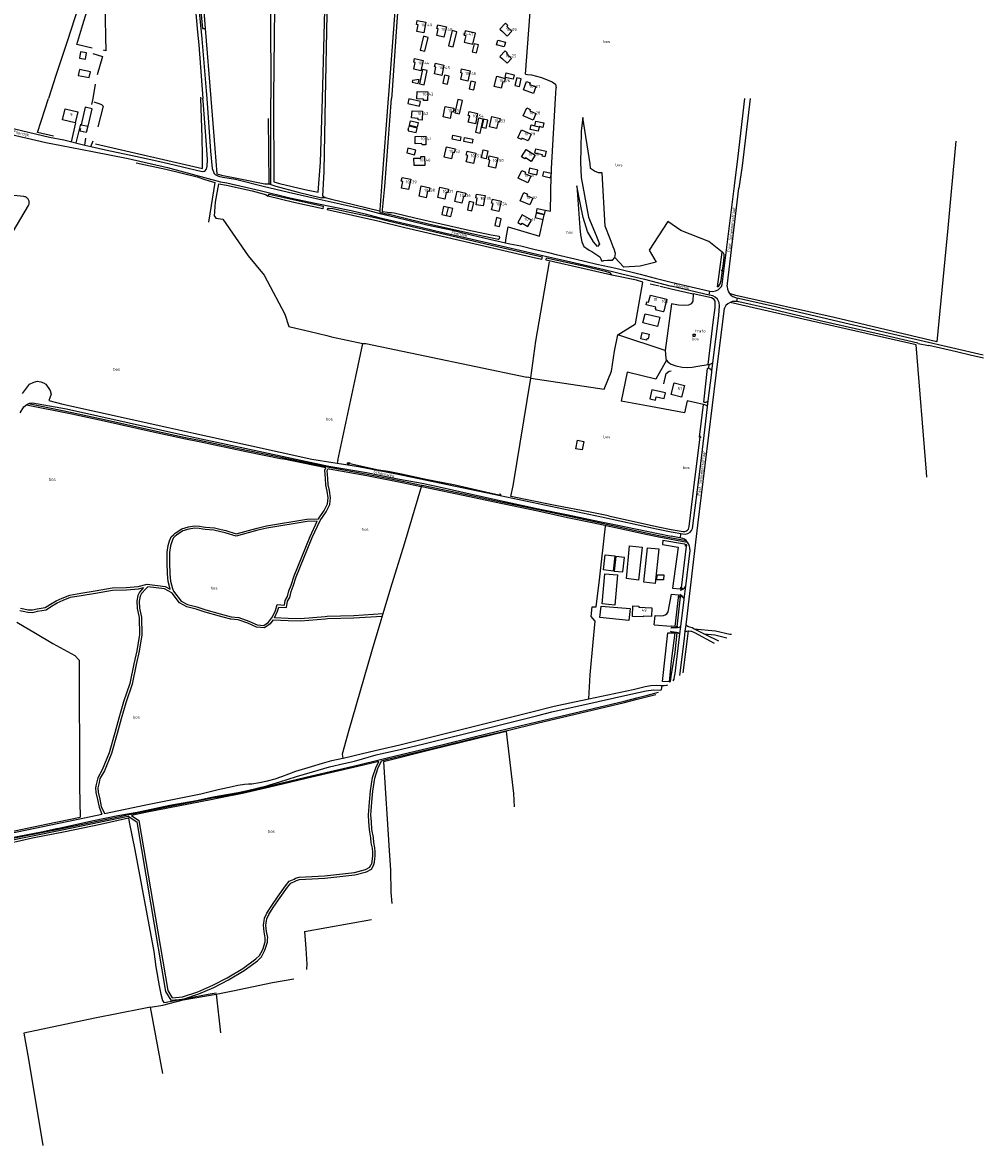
# Model space of a CAD drawing. Header units: metres. Extents: x 233874 to 239264, y 443832 to 448222.
# Tile 178 of 195: x 238451 to 239264, y 446114 to 447064. Entities that reach past the tile are written whole.
import ezdxf

# ---------------------------------------------------------------- set-up
doc = ezdxf.new("R2010")
doc.units = ezdxf.units.M
doc.header["$MEASUREMENT"] = 0
for name, color, linetype in [('CULTUURAANDUIDING', 253, 'Continuous'), ('DAKRAND', 4, 'Continuous'), ('DAKRAND-BYG', 4, 'Continuous'), ('FUNKTIEAAND', 253, 'Continuous'), ('HEG', 253, 'Continuous'), ('HEK', 253, 'Continuous'), ('HOOFDGEBOUW', 4, 'Continuous'), ('HOUTWAL', 253, 'Continuous'), ('HUISNUMMER', 253, 'Continuous'), ('INSTEEKSLOOT', 153, 'Continuous'), ('KANTVERH', 253, 'Continuous'), ('KANTWATER', 153, 'Continuous'), ('MIDSLTGREPPEL', 253, 'Continuous'), ('OVLIJNOBJ', 253, 'Continuous'), ('RASTER', 253, 'Continuous'), ('STRAATNAAM', 253, 'Continuous'), ('TALUD', 253, 'Continuous'), ('TUSSENMUUR', 253, 'Continuous')]:
    doc.layers.add(name, color=color, linetype=linetype)
doc.styles.get("Standard").update_dxf_attribs({"font": 'iso.shx'})

# ---------------------------------------------------------------- blocks, each defined once
blk = doc.blocks.new('TA', base_point=(75009.5, 300012))
for p, q in [((75009.5, 300012.5), (75010, 300012.5)), ((75009.5, 300012.25), (75010.5, 300012.25)), ((75009.5, 300012), (75010, 300012)), ((75009.5, 300011.75), (75010.5, 300011.75)), ((75009.5, 300011.5), (75010, 300011.5))]:
    blk.add_line(p, q)

msp = doc.modelspace()

# ---------------------------------------------------------------- linework, layer by layer
at = {"layer": 'DAKRAND'}
for points in [[(238832.12, 447045.82), (238834.35, 447055.18), (238825.74, 447057.23), (238824.86, 447053.52), (238826.25, 447053.18), (238824.9, 447047.54), (238832.12, 447045.82)], [(238994.57, 446823.55), (238993.79, 446820.03), (238992.98, 446819.4), (238987.51, 446820.6), (238986.7, 446822.03), (238986.93, 446823.22)]]:
    msp.add_lwpolyline(points, dxfattribs=at)
at = {"layer": 'DAKRAND-BYG'}
for p, q in [((238884.47, 446976.84), (238885.3, 446980.68)), ((238777.51, 446973.54), (238778.08, 446975.63)), ((238811.17, 446907.53), (238807.35, 446908.39)), ((238886.65, 446906.83), (238893.38, 446905.3)), ((238893.38, 446905.3), (238892.59, 446901.81)), ((238884.74, 446899.04), (238891.56, 446897.47)), ((238891.56, 446897.47), (238892.43, 446901.29))]:
    msp.add_line(p, q, dxfattribs=at)
for points in [[(238814.7, 447057.35), (238811.55, 447044.43), (238815.38, 447043.49), (238818.53, 447056.41), (238814.7, 447057.35)], [(238790.52, 447052.57), (238787.68, 447040.91), (238791.54, 447039.97), (238794.38, 447051.63), (238790.52, 447052.57)], [(238858.76, 447043.64), (238852.1, 447045.41), (238853.14, 447049.29), (238859.8, 447047.51), (238858.76, 447043.64)], [(238505.44, 447038.57), (238500.42, 447039.51), (238499.4, 447034.03), (238504.42, 447033.09), (238505.44, 447038.57)], [(238833.11, 447046.08), (238831.55, 447039.29), (238835.23, 447038.44), (238836.79, 447045.23), (238833.11, 447046.08)], [(238498.37, 447019.42), (238507.73, 447017.56), (238508.72, 447022.55), (238499.36, 447024.41), (238498.37, 447019.42)], [(238789.59, 447024.35), (238787.11, 447012.39), (238790.99, 447011.58), (238793.47, 447023.54), (238789.59, 447024.35)], [(238808.23, 447019.52), (238806.78, 447012.78), (238810.69, 447011.93), (238812.15, 447018.68), (238808.23, 447019.52)], [(238866.28, 447016.17), (238859.49, 447017.78), (238860.37, 447021.49), (238867.16, 447019.88), (238866.28, 447016.17)], [(238786.76, 447016.08), (238781.01, 447015.25), (238780.7, 447013.59), (238785.89, 447012.5), (238786.76, 447016.08)], [(238830.41, 447014.59), (238828.98, 447007.95), (238832.93, 447007.1), (238834.35, 447013.75), (238830.41, 447014.59)], [(238871.67, 447009.96), (238873.12, 447016.65), (238869.2, 447017.5), (238867.74, 447010.81), (238871.67, 447009.96)], [(238787.83, 446997.4), (238778.12, 446999.66), (238777.21, 446995.77), (238786.92, 446993.5), (238787.83, 446997.4)], [(238819.37, 446999.14), (238816.97, 446987.79), (238820.91, 446986.95), (238823.31, 446998.31), (238819.37, 446999.14)], [(238504.37, 446992.45), (238500.98, 446977.65), (238506.7, 446976.34), (238510.08, 446991.14), (238504.37, 446992.45)], [(238779.31, 446981.05), (238786.01, 446979.54), (238785.13, 446975.64), (238778.43, 446977.15), (238779.31, 446981.05)], [(238837.04, 446983.25), (238834.32, 446971.31), (238838.23, 446970.42), (238840.95, 446982.35), (238837.04, 446983.25)], [(238841.17, 446982.29), (238839.62, 446975.49), (238843.4, 446974.64), (238844.94, 446981.44), (238841.17, 446982.29)], [(238885.3, 446980.68), (238892.05, 446979.23), (238891.24, 446975.45), (238888.19, 446976.1), (238888.15, 446975.89)], [(238777.51, 446973.54), (238777.3, 446972.65), (238784.16, 446971.03), (238785.05, 446974.8)], [(238785.05, 446974.8), (238778.26, 446976.4), (238778.08, 446975.63)], [(238888.15, 446975.89), (238887.37, 446972.29), (238880.57, 446973.75), (238881.38, 446977.51), (238884.47, 446976.84)], [(238821.36, 446963.95), (238814.59, 446965.42), (238815.33, 446968.82), (238822.1, 446967.35), (238821.36, 446963.95)], [(238831.42, 446962), (238824.46, 446963.52), (238825.21, 446966.98), (238832.17, 446965.47), (238831.42, 446962)], [(238783.85, 446956.2), (238777.21, 446957.76), (238776.27, 446953.77), (238782.91, 446952.21), (238783.85, 446956.2)], [(238839.53, 446949.64), (238840.92, 446956.47), (238844.84, 446955.67), (238843.46, 446948.84), (238839.53, 446949.64)], [(238885.38, 446957.34), (238894.1, 446955.41), (238893.04, 446950.64), (238890.78, 446951.14), (238891.02, 446952.22), (238884.56, 446953.66), (238885.38, 446957.34)], [(238879.24, 446936.91), (238886.36, 446935.39), (238887.19, 446939.29), (238880.07, 446940.81), (238879.24, 446936.91)], [(238891.06, 446934.35), (238897.91, 446932.79), (238898.71, 446936.29), (238891.86, 446937.85), (238891.06, 446934.35)], [(238807.35, 446908.39), (238805.82, 446901.66), (238809.68, 446900.79)], [(238809.68, 446900.79), (238813.54, 446899.91), (238815.07, 446906.65), (238811.17, 446907.53)], [(238829.01, 446912.58), (238827.53, 446905.77), (238831.35, 446904.94), (238832.83, 446911.75), (238829.01, 446912.58)], [(238892.59, 446901.81), (238885.86, 446903.34), (238886.65, 446906.83)], [(238852.22, 446899.11), (238850.6, 446892.44), (238854.55, 446891.48), (238856.17, 446898.15), (238852.22, 446899.11)], [(238892.43, 446901.29), (238885.62, 446902.86), (238884.74, 446899.04)], [(238977.8, 446817.72), (238990.16, 446814.79), (238988.3, 446806.97), (238975.95, 446809.89), (238977.8, 446817.72)], [(238979.03, 446795.32), (238974.12, 446796.55), (238975.47, 446801.92), (238981.33, 446800.44)], [(238981.33, 446800.44), (238980.31, 446796.36), (238979.35, 446796.6), (238979.03, 446795.32)], [(238995, 446750.74), (238983.61, 446753.31), (238981.91, 446745.75), (238986.61, 446744.69), (238987.23, 446747.46), (238993.92, 446745.95), (238995, 446750.74)], [(238925.99, 446709.59), (238924.56, 446702.42), (238919.23, 446703.48), (238920.67, 446710.66), (238925.99, 446709.59)], [(238975.21, 446620.03), (238972.14, 446592.28), (238962.03, 446593.57), (238964.67, 446621.16), (238975.21, 446620.03)], [(238989.32, 446618.62), (238986.3, 446589.35), (238976.81, 446590.39), (238979.87, 446619.51), (238989.32, 446618.62)], [(238952.14, 446612.74), (238950.72, 446599.97), (238942.77, 446600.85), (238944.18, 446613.62), (238952.14, 446612.74)], [(238953.16, 446612.27), (238951.74, 446599.97), (238958.93, 446599.15), (238960.35, 446611.44), (238953.16, 446612.27)], [(238954.62, 446596.61), (238952.26, 446571.11), (238941.47, 446572.2), (238943.65, 446597.6), (238954.62, 446596.61)], [(238988.07, 446596.87), (238993.53, 446596.62), (238993.34, 446592.37), (238987.88, 446592.61), (238988.07, 446596.87)], [(238965.27, 446568.36), (238964.02, 446558.19), (238939.6, 446560.49), (238940.67, 446570.3), (238965.27, 446568.36)]]:
    msp.add_lwpolyline(points, dxfattribs=at)
at = {"layer": 'HEG'}
for p, q in [((238510.88, 447000), (238512.9, 447011.88)), ((238510.01, 446994.84), (238510.88, 447000)), ((238982.22, 446843.02), (238989.6, 446841.22)), ((238990.66, 446840.96), (238999.89, 446838.71)), ((238985.52, 446554.38), (239000, 446553.31))]:
    msp.add_line(p, q, dxfattribs=at)
for points in [[(238506.42, 446976.41), (238505.12, 446971.02), (238499.89, 446972.16), (238500.52, 446974.38)], [(238993.74, 446758.36), (238995.58, 446767.03), (238998.29, 446769.09), (239000, 446769.44)], [(239006.02, 446579.69), (239002.85, 446553.11), (239000, 446553.31)]]:
    msp.add_lwpolyline(points, dxfattribs=at)
at = {"layer": 'HEK'}
msp.add_line((238999.89, 446838.71), (239018.37, 446834.43), dxfattribs=at)
at = {"layer": 'HOOFDGEBOUW'}
for p, q in [((239018.35, 446798.58), (239018.6, 446800.52)), ((239018.6, 446800.52), (239020.1, 446800.33)), ((239020.1, 446800.33), (239019.85, 446798.39)), ((239019.85, 446798.39), (239018.35, 446798.58))]:
    msp.add_line(p, q, dxfattribs=at)
for points in [[(238792.48, 447064.43), (238790.82, 447055.58), (238784.73, 447056.72), (238785.78, 447062.3), (238784.54, 447062.53), (238785.15, 447065.8), (238792.48, 447064.43)], [(238809.73, 447060.53), (238807.6, 447051.79), (238801.58, 447053.26), (238802.92, 447058.78), (238801.71, 447059.08), (238802.49, 447062.29), (238809.73, 447060.53)], [(238865.03, 447056.87), (238860.85, 447060.77), (238861.67, 447061.66), (238859.7, 447063.5), (238855.05, 447058.51), (238857.1, 447056.6), (238861.21, 447052.77), (238865.03, 447056.87)], [(238864.84, 447033.71), (238860.79, 447037.5), (238861.47, 447038.23), (238859.46, 447040.11), (238854.98, 447035.33), (238857.08, 447033.36), (238861.04, 447029.65), (238864.84, 447033.71)], [(238790.19, 447032.14), (238788.24, 447023.35), (238782.19, 447024.69), (238783.42, 447030.24), (238782.19, 447030.51), (238782.91, 447033.75), (238790.19, 447032.14)], [(238807.73, 447028.22), (238805.78, 447019.43), (238799.73, 447020.77), (238800.96, 447026.32), (238799.73, 447026.59), (238800.45, 447029.83), (238807.73, 447028.22)], [(238829.88, 447023.38), (238828.01, 447014.57), (238821.95, 447015.85), (238823.13, 447021.41), (238821.9, 447021.67), (238822.59, 447024.92), (238829.88, 447023.38)], [(238859.59, 447016.93), (238858.79, 447013.7), (238857.59, 447014), (238856.22, 447008.5), (238850.22, 447009.98), (238852.38, 447018.72), (238859.59, 447016.93)], [(238885.48, 447009.91), (238883.36, 447004.08), (238874.91, 447007.16), (238877.46, 447014.16), (238880.57, 447013.03), (238880.15, 447011.85), (238885.48, 447009.91)], [(238793.79, 446998.05), (238790.46, 446998.15), (238790.5, 446999.39), (238784.83, 446999.55), (238785.01, 447005.74), (238794.01, 447005.48), (238793.79, 446998.05)], [(238497.98, 446988.67), (238495.78, 446979.3), (238485.01, 446981.84), (238487.21, 446991.2), (238497.98, 446988.67)], [(238789.27, 446981.67), (238785.95, 446981.85), (238786.02, 446983.09), (238780.35, 446983.39), (238780.69, 446989.57), (238789.67, 446989.09), (238789.27, 446981.67)], [(238816.08, 446991.56), (238815.37, 446988.31), (238814.15, 446988.57), (238812.94, 446983.03), (238806.9, 446984.35), (238808.82, 446993.14), (238816.08, 446991.56)], [(238877.69, 446991.92), (238880.75, 446990.62), (238880.27, 446989.47), (238885.48, 446987.25), (238883.06, 446981.56), (238874.78, 446985.09), (238877.69, 446991.92)], [(238836.21, 446987.28), (238834.34, 446978.47), (238828.28, 446979.76), (238829.46, 446985.32), (238828.23, 446985.58), (238828.92, 446988.82), (238836.21, 446987.28)], [(238855.37, 446983.09), (238854.65, 446979.84), (238853.44, 446980.11), (238852.21, 446974.58), (238846.17, 446975.92), (238848.12, 446984.7), (238855.37, 446983.09)], [(238881.39, 446969.74), (238878.91, 446964.1), (238873.7, 446966.39), (238873.19, 446965.23), (238870.15, 446966.57), (238873.15, 446973.37), (238881.39, 446969.74)], [(238792.46, 446960.62), (238789.14, 446960.53), (238789.1, 446961.77), (238783.43, 446961.62), (238783.27, 446967.81), (238792.26, 446968.05), (238792.46, 446960.62)], [(238817.13, 446957.27), (238816.41, 446954.02), (238815.2, 446954.29), (238813.97, 446948.75), (238807.93, 446950.09), (238809.88, 446958.88), (238817.13, 446957.27)], [(238834.54, 446953.66), (238832.67, 446944.86), (238826.61, 446946.14), (238827.79, 446951.7), (238826.56, 446951.96), (238827.25, 446955.21), (238834.54, 446953.66)], [(238853.25, 446949.73), (238851.38, 446940.92), (238845.32, 446942.21), (238846.5, 446947.77), (238845.27, 446948.03), (238845.96, 446951.28), (238853.25, 446949.73)], [(238884.86, 446951.8), (238881.49, 446946.64), (238876.73, 446949.74), (238876.03, 446948.68), (238873.25, 446950.49), (238877.31, 446956.72), (238884.86, 446951.8)], [(238791.43, 446943.28), (238782.42, 446943.17), (238782.34, 446949.38), (238788.02, 446949.45), (238788.01, 446950.7), (238791.33, 446950.74), (238791.43, 446943.28)], [(238779.61, 446931.58), (238777.76, 446922.76), (238771.68, 446924.03), (238772.84, 446929.59), (238771.62, 446929.85), (238772.3, 446933.11), (238779.61, 446931.58)], [(238873.58, 446939.05), (238876.59, 446937.63), (238876.06, 446936.51), (238881.19, 446934.08), (238878.54, 446928.49), (238870.41, 446932.33), (238873.58, 446939.05)], [(238795.81, 446924.41), (238795.13, 446921.13), (238793.9, 446921.38), (238792.75, 446915.84), (238786.68, 446917.1), (238788.51, 446925.92), (238795.81, 446924.41)], [(238811.58, 446923.24), (238810.86, 446919.99), (238809.65, 446920.26), (238808.42, 446914.72), (238802.38, 446916.06), (238804.32, 446924.85), (238811.58, 446923.24)], [(238826.19, 446919.81), (238825.44, 446916.57), (238824.23, 446916.85), (238822.95, 446911.32), (238816.92, 446912.72), (238818.95, 446921.48), (238826.19, 446919.81)], [(238842.51, 446917.77), (238840.95, 446908.9), (238834.85, 446909.97), (238835.83, 446915.56), (238834.6, 446915.78), (238835.17, 446919.05), (238842.51, 446917.77)], [(238856.04, 446912.93), (238854.03, 446904.16), (238847.99, 446905.54), (238849.26, 446911.08), (238848.04, 446911.36), (238848.77, 446914.59), (238856.04, 446912.93)], [(238875.23, 446920.2), (238878.27, 446918.84), (238877.76, 446917.71), (238882.95, 446915.4), (238880.43, 446909.75), (238872.21, 446913.41), (238875.23, 446920.2)], [(238881.69, 446896.98), (238873.84, 446901.39), (238870.19, 446894.91), (238873.09, 446893.28), (238873.71, 446894.4), (238878.67, 446891.61), (238881.69, 446896.98)], [(238986.93, 446823.22), (238978.78, 446825.2), (238979.4, 446827.76), (238980.82, 446827.42), (238982.29, 446833.46), (238996.17, 446830.07), (238994.57, 446823.55)], [(239011.04, 446757.01), (239008.57, 446747.06), (238999.86, 446749.22), (239002.34, 446759.17), (239011.04, 446757.01)], [(238983.51, 446568.82), (238983.13, 446561.54), (238976.37, 446561.89), (238976.33, 446561.1), (238967.06, 446561.58), (238967.52, 446570.53), (238972.56, 446570.27), (238972.51, 446569.38), (238983.51, 446568.82)]]:
    msp.add_lwpolyline(points, dxfattribs=at)
at = {"layer": 'HOUTWAL'}
for p, q in [((238704.91, 447000), (238708.32, 447124.2)), ((238902.05, 447000), (238902.56, 447008.84)), ((238601.92, 447001.13), (238601.96, 447000)), ((238661.21, 446927.61), (238661.26, 447000)), ((238703.42, 446946.08), (238704.91, 447000)), ((238897.71, 446904.53), (238898.5, 446935.36)), ((238708.72, 446799.33), (238712.6, 446798.27))]:
    msp.add_line(p, q, dxfattribs=at)
for points in [[(238660.36, 447108.49), (238660.63, 447097.8), (238661.27, 447018.65), (238661.26, 447000)], [(238876.71, 447020.6), (238882.17, 447095.82), (238942.3, 447085.61), (238943.08, 447092.32)], [(238510.72, 447037.93), (238518.84, 447035.37), (238514.46, 447019.93)], [(238512.89, 446961.39), (238603.58, 446940.62), (238603.45, 446951.53), (238603.3, 446966.91), (238601.96, 447000)], [(238898.52, 446936.33), (238898.63, 446940.66), (238902.05, 447000)], [(238511.45, 446997.09), (238515.85, 446995.59), (238517.96, 446994.85), (238519.48, 446993.42), (238515.04, 446975.94)], [(238605.34, 446931.45), (238613.83, 446928.85), (238608.61, 446895.17)], [(238613.52, 446900.41), (238614.81, 446898.51), (238620.69, 446897.66), (238642.11, 446866.74), (238655.65, 446850.36), (238673.06, 446817.21), (238676.52, 446806.91)], [(238954.72, 446799.99), (238969.62, 446809.14), (238975.85, 446844.41), (238970.69, 446846.04), (238949.79, 446850.44)], [(238881.07, 446763.1), (238943.31, 446753.92), (238949.5, 446769.24), (238951.98, 446785.95), (238954.72, 446799.99)], [(238866.29, 446672.17), (238881.07, 446763.1), (238881.14, 446763.57), (238877.7, 446763.9)], [(238499.2, 446524.63), (238499.31, 446417.29), (238499.88, 446391.54)], [(238572.83, 446234.95), (238608.29, 446241.77), (238614.98, 446242.9)]]:
    msp.add_lwpolyline(points, dxfattribs=at)
at = {"layer": 'INSTEEKSLOOT'}
for p, q in [((238759.87, 446903.47), (238755.75, 446903.96)), ((238759.03, 446902.09), (238754.95, 446903.04)), ((238689.76, 446294.97), (238746.37, 446305.09))]:
    msp.add_line(p, q, dxfattribs=at)
for points in [[(238712.22, 447140.61), (238744.96, 447132.42), (238769.79, 447125.64), (238769.17, 447115.2), (238764.82, 447055.23), (238760.78, 447003.1), (238760.55, 447000)], [(238772.89, 447124.91), (238768.25, 447068.85), (238763.7, 447003.08), (238763.46, 447000)], [(238603.9, 447081.12), (238601.39, 447080.96), (238601.56, 447079.02), (238603.56, 447059.05), (238605.67, 447059.19)], [(238603.9, 447081.12), (238603.93, 447080.72), (238605.67, 447059.19)], [(238760.55, 447000), (238755.22, 446929.47), (238753.46, 446905.54), (238753.52, 446903.43), (238754.95, 446903.04)], [(238755.75, 446903.96), (238755.86, 446905.76), (238757.62, 446925.53), (238763.46, 447000)], [(238705.46, 446908.76), (238705.18, 446906.51), (238680.7, 446911.98), (238658.77, 446917.28), (238659.82, 446918.81), (238682.78, 446913.75), (238705.46, 446908.76)], [(238890.78, 446865.96), (238890.28, 446863.72), (238877.84, 446866.47), (238822.08, 446879.29), (238774.66, 446890.43), (238751.77, 446895.99), (238709.01, 446905.61), (238710.02, 446907.2), (238713.59, 446906.66), (238727.7, 446903.73), (238750.57, 446898.99), (238760.53, 446896.3), (238790.39, 446889.28), (238846.7, 446876.13), (238890.78, 446865.96)], [(238853.58, 446880.46), (238850.88, 446881.13), (238833.72, 446884.77), (238794.6, 446893.65), (238778.27, 446897.56), (238762.54, 446901.42), (238759.03, 446902.09)], [(238759.87, 446903.47), (238763.2, 446903.49), (238765.61, 446903.17), (238782.99, 446898.92), (238827.48, 446888.64), (238847.5, 446884.52), (238854.31, 446883.26)], [(238854.31, 446883.26), (238854.47, 446882.94), (238854.57, 446882.6), (238854.6, 446882.24), (238854.58, 446881.88), (238854.49, 446881.53), (238854.34, 446881.21), (238854.13, 446880.91), (238853.88, 446880.66), (238853.58, 446880.46)], [(238949.79, 446850.44), (238928.95, 446855.28), (238894.02, 446863.13), (238894.56, 446864.97), (238912.54, 446861.07), (238926.73, 446858.08), (238944, 446853.72), (238947.75, 446852.52), (238949.79, 446850.44)], [(239025.11, 446712.96), (239025.05, 446713.35), (239024.8, 446713.61), (239024.46, 446713.73), (239024.14, 446713.69), (239023.9, 446713.45), (239023.74, 446713.12)], [(238728.26, 446691.21), (238727.55, 446691.3), (238726.67, 446691.47), (238725.82, 446691.31), (238725.83, 446690.76), (238727.35, 446690.45)], [(238854.59, 446664.28), (238854.91, 446664.22), (238855.43, 446664.14), (238855.92, 446664.15), (238855.79, 446664.59), (238854.65, 446664.92)], [(239013.09, 446621.29), (239013.07, 446621.75), (239012.86, 446622.16), (239012.42, 446622.31), (239012.03, 446622.06), (239011.81, 446621.51), (239011.76, 446621.07)], [(239007.72, 446586.2), (239007.62, 446584.99), (239008.68, 446585.07), (239009.13, 446585.33), (239009.47, 446585.96)], [(239008.13, 446577.57), (239008.23, 446578.54), (239007.01, 446578.78), (239006.89, 446577.6)], [(239004.22, 446553.39), (239004.09, 446552.43), (239005.23, 446552.32), (239005.36, 446553.25)], [(239000, 446510.8), (239003.17, 446531.38), (239004.81, 446547.58), (239002.98, 446547.72), (239001.42, 446534.65), (239000, 446523.76)], [(239000, 446523.76), (238998.04, 446506.26), (238999.44, 446506.4), (239000, 446510.8)]]:
    msp.add_lwpolyline(points, dxfattribs=at)
at = {"layer": 'KANTVERH'}
for p, q in [((238492.63, 446963.25), (238496.37, 446979.17)), ((238496.71, 446962.24), (238500.46, 446978.21)), ((239000, 446844.54), (239032.66, 446836.77)), ((239032.02, 446833.56), (239032.66, 446836.77)), ((239055.31, 446828.04), (239056.02, 446831.1)), ((239031.34, 446771.59), (239030.62, 446771.45)), ((238559.34, 446718.4), (238588.96, 446711.78)), ((238987.37, 446635.67), (239000, 446633.14)), ((238989.3, 446628.95), (239013.52, 446624.49)), ((238989.58, 446630.12), (239012.49, 446625.74)), ((239007.79, 446631.71), (239007.39, 446627.89)), ((238999.55, 446551.97), (239000, 446551.96)), ((238999.1, 446548.92), (239000, 446548.76)), ((238991.78, 446499.37), (238992.2, 446503.17))]:
    msp.add_line(p, q, dxfattribs=at)
for points in [[(238592.18, 447146.95), (238592.45, 447136.78), (238595.82, 447094.41), (238599.27, 447055.89)], [(238600.17, 447078.9), (238603.01, 447050.49), (238606.56, 447006.25), (238607.02, 447000)], [(238599.27, 447055.89), (238600.32, 447045.22), (238603.88, 447000)], [(238310.92, 447000), (238372.92, 446985.52), (238423.62, 446973.61), (238470.87, 446962.73)], [(238333.86, 447000), (238358.78, 446994.02), (238367.49, 446992.3), (238373.45, 446990.95), (238420.59, 446979.74), (238474.17, 446967.25)], [(238508.98, 446959.21), (238521.34, 446956.49), (238546.95, 446951.09), (238570.06, 446946.1), (238603.16, 446938.2), (238605.52, 446938.28), (238606.75, 446940.02), (238607.49, 446942.67), (238607.57, 446947.92), (238606.85, 446960.79), (238604.04, 446997.97), (238603.88, 447000)], [(238607.02, 447000), (238610.31, 446955.32), (238611.56, 446940.77), (238613.22, 446936.39), (238614.08, 446935.54), (238617.11, 446934.15), (238620.74, 446933.41), (238631.42, 446931.59), (238654.92, 446925.74), (238676.23, 446920.57), (238702.05, 446914.71), (238719.96, 446910.72), (238739.92, 446906.13), (238753.44, 446902.58), (238765.71, 446899.74), (238793.26, 446892.93), (238816.35, 446888.07), (238820.24, 446887.06), (238831.7, 446884.26), (238846.13, 446880.94), (238859.67, 446877.78)], [(239053.49, 446925.87), (239056.46, 446950.94), (239062.24, 447000)], [(239066.62, 447000), (239059.85, 446942.86), (239057.15, 446923.98)], [(238470.87, 446962.73), (238484.29, 446960.13), (238510.42, 446954.99), (238540.66, 446948.99), (238573.94, 446941.37), (238618.84, 446929.3), (238623.98, 446928.52), (238652.32, 446922.02), (238677.32, 446915.93), (238700.2, 446911.09), (238714.01, 446908.22), (238729.22, 446905.19), (238740.98, 446902.17), (238752.68, 446899.05), (238767.21, 446895.85), (238788.08, 446890.9), (238806.87, 446886.46), (238824.31, 446882.47), (238848.87, 446876.79), (238871.98, 446871.59), (238891.08, 446867.14), (238911.41, 446862.49), (238943.31, 446855.21), (238965.3, 446849.87), (238977.34, 446846.95), (239000, 446840.91)], [(238474.17, 446967.25), (238486.16, 446964.84), (238504.07, 446960.42), (238504.73, 446966.32)], [(238504.07, 446960.42), (238508.98, 446959.21), (238511.08, 446964.14)], [(239032.66, 446836.77), (239034.92, 446836.57), (239037.3, 446837.02), (239039.54, 446837.94), (239041.14, 446839.25), (239042.34, 446840.8), (239042.93, 446842.48), (239047.94, 446880.77), (239053.49, 446925.87)], [(239047.18, 446840.81), (239047.5, 446843.37), (239057.15, 446923.98)], [(238859.67, 446877.78), (238863.55, 446876.87), (238872.61, 446875.07), (238884.92, 446872.1), (238893.98, 446870.07), (238896.09, 446869.54), (238902.7, 446867.9), (238918.31, 446864.28), (238937.04, 446859.62), (238953.2, 446856.15), (238973.7, 446851.12), (238986.44, 446847.79), (239000, 446844.54)], [(239000, 446633.14), (239009.78, 446631.34), (239011.91, 446631.27), (239013.93, 446631.78), (239015.98, 446632.93), (239017.15, 446634.3), (239017.87, 446635.82), (239024.27, 446686.05), (239028.21, 446719.35), (239030.63, 446738.97), (239031.24, 446743.91), (239034.19, 446767.84), (239034.36, 446769.22), (239035.22, 446776.21), (239040.15, 446816.31), (239040.89, 446824.41), (239040.53, 446827.29), (239038.96, 446830.09), (239037.17, 446831.83), (239035.04, 446832.76), (239032.18, 446833.52), (239032.02, 446833.56), (239000, 446840.91)], [(239047.18, 446840.81), (239047.52, 446838.61), (239048.33, 446836.36), (239049.21, 446834.83), (239049.27, 446834.73), (239050.3, 446833.56), (239051.98, 446832.32), (239054.34, 446831.49), (239088.07, 446823.73), (239146.73, 446810.1), (239210.23, 446795.48), (239263.66, 446783.04)], [(239264.06, 446780.08), (239252.77, 446782.66), (239241.14, 446785.37), (239217.9, 446790.8), (239217.54, 446790.48), (239208.9, 446792.32), (239208.53, 446792.77), (239175.67, 446800.31), (239127.04, 446811.5), (239079.66, 446822.62), (239059.51, 446827.32), (239055.4, 446828.04), (239053.53, 446828.14), (239051.88, 446827.96), (239050.28, 446827.44), (239049.86, 446827.23), (239047.73, 446826.19), (239046.18, 446824.55), (239044.95, 446822.47)], [(239007.21, 446511.64), (239011.05, 446542.93), (239011.77, 446548.97), (239012.44, 446554.55), (239022.55, 446638.75), (239038.07, 446765.81), (239044.95, 446822.47)], [(238994.83, 446786.49), (238995.27, 446780.25), (238995.33, 446779.58), (238996.03, 446778.52)], [(238996.03, 446778.52), (238997.17, 446777.1), (238998.16, 446776.08), (239000, 446775.14)], [(239031.23, 446774.68), (239031.29, 446774.69), (239031.71, 446774.79), (239032.98, 446775.08), (239035.22, 446776.21)], [(239031.71, 446774.79), (239031.34, 446771.59), (239031.91, 446771.5), (239032.83, 446771.15), (239033.17, 446770.85), (239034.36, 446769.22)], [(238451.16, 446750.19), (238457.05, 446758.14), (238460.95, 446759.77), (238464.02, 446760.68), (238466.7, 446760.13), (238469.02, 446759.12), (238470.99, 446758.08), (238474.74, 446752.7), (238475.61, 446749.51), (238474.44, 446746.4), (238473.45, 446744.27), (238485.24, 446741.19), (238573.33, 446721.6), (238596.26, 446716.7), (238642.41, 446706.48), (238696.05, 446694.65), (238713.73, 446691.87), (238717.43, 446691.27)], [(238449.38, 446733.79), (238452.5, 446739.06), (238454.88, 446740.96), (238457.06, 446742.13), (238459.82, 446742.3), (238488.33, 446737.15), (238594.58, 446713.44), (238627.53, 446706.37), (238710.32, 446688.83), (238712.13, 446688.44), (238742.08, 446683.35), (238753.17, 446681.09), (238770.13, 446677.82), (238789.13, 446674.22), (238806.1, 446670.59), (238829.95, 446665.23), (238857.85, 446659.05), (238887.6, 446652.55), (238912.63, 446647.44), (238939.28, 446641.97), (238953.23, 446639.05), (238988.96, 446631.66), (239000, 446629.38)], [(239027.57, 446742.88), (239028.65, 446742.76), (239029.33, 446742.89), (239030.13, 446743.25), (239031.24, 446743.91)], [(238454.61, 446740.74), (238493.1, 446732.96), (238522.89, 446726.5), (238559.34, 446718.4)], [(238456.17, 446741.65), (238493.38, 446734.13), (238523.15, 446727.67), (238559.6, 446719.57), (238589.2, 446712.96), (238600.87, 446710.64), (238640.57, 446702.32), (238671.04, 446695.97), (238709.33, 446688.04)], [(239030.63, 446738.97), (239030.29, 446739.47), (239029.71, 446739.91), (239028.87, 446740.42), (239028.26, 446740.75), (239027.17, 446740.92)], [(238588.96, 446711.78), (238600.59, 446709.47), (238640.32, 446701.15), (238670.8, 446694.79)], [(238623.2, 446634.29), (238632.04, 446631.48), (238649.85, 446636.37), (238657.47, 446638.09), (238691.77, 446643.98), (238701.49, 446644.23), (238706.32, 446651.08), (238709.3, 446656.93), (238709.82, 446661.92), (238709.04, 446667.67), (238707.92, 446672.5), (238707.4, 446678.26), (238707.04, 446685.44), (238707.84, 446687.16), (238670.8, 446694.79)], [(238702.89, 446642.75), (238708.04, 446650.05), (238711.25, 446656.36), (238711.83, 446661.95), (238711.01, 446668.02), (238709.9, 446672.81), (238709.39, 446678.39), (238709.06, 446685.05), (238709.85, 446686.75), (238710.67, 446686.58)], [(238709.33, 446688.04), (238742.62, 446682.05), (238772.63, 446676.04), (238788.71, 446672.68), (238789.21, 446672.57), (238829.59, 446664.15), (238850.57, 446659.65), (238887.42, 446652.12), (238912.48, 446646.53), (238934.66, 446641.94), (238953.03, 446638.05), (238980.02, 446632), (238989.58, 446630.12)], [(238710.67, 446686.58), (238742.47, 446680.85), (238772.39, 446674.87), (238788.47, 446671.5), (238788.97, 446671.4), (238829.34, 446662.98), (238850.33, 446658.48), (238887.13, 446650.95), (238912.24, 446645.35), (238934.41, 446640.77), (238952.77, 446636.88), (238979.83, 446630.81), (238989.3, 446628.95)], [(238717.43, 446691.27), (238735.46, 446688.36), (238767.49, 446682.31), (238855.33, 446663.83), (238941.03, 446645.69), (238987.37, 446635.67)], [(238576.15, 446584.48), (238574.39, 446591.1), (238573.82, 446597.61), (238573.62, 446606.96), (238573.55, 446615.84), (238574.51, 446621.63), (238575.65, 446625.4), (238577.05, 446628.88), (238578.84, 446630.57), (238580.39, 446632.01), (238586.09, 446635.69), (238591.51, 446637.34), (238596.83, 446638.12), (238600.85, 446637.94), (238603.98, 446637.47), (238605.98, 446637.17), (238613.51, 446636.45), (238619.26, 446635.06), (238623.2, 446634.29)], [(238700.45, 446642.21), (238691.97, 446641.98), (238657.87, 446636.13), (238650.29, 446634.42), (238632, 446629.4), (238622.6, 446632.38), (238618.85, 446633.1), (238613.17, 446634.48), (238605.73, 446635.19), (238603.69, 446635.49), (238600.66, 446635.94), (238596.93, 446636.11), (238591.95, 446635.38), (238586.94, 446633.86), (238581.62, 446630.42), (238580.2, 446629.1), (238578.74, 446627.73), (238577.54, 446624.74), (238576.46, 446621.16), (238575.55, 446615.69), (238575.62, 446607.01), (238575.82, 446597.71), (238576.37, 446591.46), (238578.04, 446585.18), (238578.85, 446582.92), (238579.05, 446582.81), (238585.48, 446574.55), (238590.88, 446571.5), (238598.73, 446569.61), (238606.2, 446567.18), (238618.49, 446563.69), (238621.45, 446562.83)], [(238621.45, 446562.83), (238627.77, 446561.21), (238634.19, 446560.76), (238642.56, 446557.6), (238649.72, 446554.41), (238655.31, 446553.88), (238659.25, 446556.81), (238661.71, 446560.02), (238662.63, 446561.21), (238665.13, 446566.58), (238666.61, 446571.5), (238672.82, 446571.17), (238673.52, 446575.01), (238675.51, 446578.42), (238676.48, 446583.06), (238678.38, 446587.88), (238680.92, 446595.75), (238694.46, 446629.08), (238700.45, 446642.21)], [(238756.01, 446563.6), (238731.52, 446561.92), (238708.99, 446561.55), (238707.14, 446561.16), (238686.3, 446559.6), (238676.06, 446559.91), (238664.43, 446560.34), (238667.01, 446565.86), (238668.08, 446569.42), (238674.48, 446569.08), (238675.43, 446574.31), (238677.4, 446577.69), (238678.4, 446582.49), (238680.27, 446587.22), (238682.81, 446595.08), (238696.28, 446628.25), (238702.93, 446642.83)], [(239010.9, 446575.83), (239010.98, 446576.46), (239012.29, 446587.24), (239015.94, 446617.37), (239015.78, 446619.19), (239015.24, 446621.11), (239014.52, 446622.94), (239013.6, 446624.39), (239013.52, 446624.49), (239012.52, 446625.71), (239012.49, 446625.74), (239011.19, 446626.98), (239009.66, 446627.43), (239000, 446629.38)], [(238449.1, 446566.49), (238451.91, 446565.92), (238455.67, 446565.11), (238459.86, 446564.97), (238463.97, 446565.93), (238471.18, 446567.2), (238475.88, 446570.22), (238480.61, 446573), (238485.62, 446575.22), (238491.83, 446577.72), (238500.85, 446579.38), (238512.99, 446581.31), (238527.22, 446583.69), (238539.11, 446584), (238549.35, 446584.98), (238553.61, 446585.93), (238550.2, 446582.17), (238548.77, 446579.31)], [(238449.5, 446568.45), (238452.33, 446567.88), (238455.92, 446567.1), (238459.65, 446566.98), (238463.56, 446567.89), (238470.44, 446569.1), (238474.83, 446571.93), (238479.7, 446574.78), (238484.84, 446577.07), (238491.27, 446579.65), (238500.49, 446581.34), (238512.67, 446583.28), (238527.04, 446585.69), (238539.02, 446586), (238549.03, 446586.96), (238556.7, 446588.76), (238571.87, 446586.95), (238576.15, 446584.48)], [(238755.39, 446561.55), (238731.61, 446559.92), (238709.22, 446559.56), (238707.43, 446559.17), (238686.33, 446557.6), (238676, 446557.91), (238662.98, 446558.39), (238660.66, 446555.37), (238655.89, 446551.81), (238649.21, 446552.45), (238641.82, 446555.74), (238633.76, 446558.78), (238627.45, 446559.23), (238620.95, 446560.9), (238617.95, 446561.76), (238605.63, 446565.27), (238598.19, 446567.68), (238590.13, 446569.62), (238584.15, 446573), (238577.72, 446581.27), (238577.54, 446581.38), (238571.23, 446585.02), (238557.35, 446586.67), (238555.46, 446584.99), (238551.87, 446581.03), (238550.69, 446578.69), (238549.97, 446574.48), (238550.14, 446568.55), (238551.89, 446560.9), (238552.2, 446546.02), (238549.81, 446532.04), (238547.43, 446520.9)], [(239007.53, 446583.8), (239008.55, 446583.94), (239009.78, 446584.64), (239011.26, 446585.85), (239012.29, 446587.24)], [(238548.77, 446579.31), (238547.96, 446574.62), (238548.15, 446568.3), (238549.89, 446560.65), (238550.2, 446546.17), (238547.84, 446532.4), (238545.49, 446521.39), (238542.14, 446504.75), (238536.71, 446489.12), (238532.82, 446475.49), (238529.27, 446462.93), (238524.59, 446446.07), (238518.7, 446431.67), (238514.84, 446424.98), (238514.01, 446421.42), (238513.55, 446419.16), (238513.05, 446416.58), (238513.24, 446412.62), (238514.74, 446406.5)], [(239001.53, 446507.12), (239002.31, 446508.57), (239002.83, 446510.55), (239003.15, 446513.3), (239006.91, 446544.22), (239007.22, 446546.68), (239008, 446552.87), (239010.9, 446575.83)], [(239010.98, 446576.46), (239010.55, 446577.11), (239009.31, 446578.7), (239008.08, 446579.63), (239007.15, 446580.18)], [(239008, 446552.87), (239006.37, 446552.14), (239005.33, 446551.88), (239004.35, 446551.81), (239003.09, 446551.84), (239000, 446551.96)], [(239040.1, 446540.48), (239029.07, 446546.01), (239027.6, 446546.75), (239024.19, 446548.49), (239020.14, 446550.55), (239019, 446551.14), (239017.56, 446551.87), (239015.67, 446552.54), (239014.02, 446553.1), (239013.2, 446553.59), (239012.44, 446554.55)], [(239000, 446548.76), (239002.49, 446548.58), (239004.26, 446548.34), (239005.59, 446547.95), (239006.32, 446547.47), (239007.22, 446546.68)], [(239011.77, 446548.97), (239013.17, 446549.19), (239014.49, 446549.28), (239014.9, 446549.3), (239016.46, 446549.16), (239017.2, 446548.93), (239019.7, 446547.79), (239036.26, 446538.89)], [(238547.43, 446520.9), (238544.08, 446504.21), (238538.61, 446488.5), (238534.74, 446474.94), (238531.2, 446462.39), (238526.48, 446445.42), (238520.49, 446430.79), (238516.72, 446424.24), (238515.96, 446421), (238515.49, 446418.71), (238515.06, 446416.44), (238515.23, 446412.9), (238516.7, 446406.92), (238517.91, 446400.57), (238520.47, 446394.72)], [(238432.83, 446371.77), (238484.46, 446382.15), (238532.17, 446392.06), (238541.19, 446393.91), (238554.98, 446396.74), (238611.7, 446407.89), (238616.95, 446408.98), (238637.07, 446412.76), (238660.02, 446418.24), (238695.69, 446426.66), (238734.46, 446435.73), (238753.92, 446440.4), (238759.65, 446441.77), (238805.82, 446452.97), (238833.23, 446459.67), (238862.33, 446466.57), (238886.29, 446472.31), (238960.17, 446489.86), (238970.76, 446492.52), (238979.75, 446494.98), (238989.27, 446497.38)], [(238749.08, 446353.66), (238749.37, 446356.59), (238749.55, 446358.47), (238749.64, 446359.79), (238749.43, 446362.17), (238749.12, 446365.73), (238748.25, 446370.15), (238747.98, 446374.3), (238746.62, 446381.19), (238746.3, 446388.04), (238745.93, 446393.26), (238746.25, 446397.24), (238746.43, 446400.52), (238746.81, 446404.21), (238747.66, 446413.62), (238749.17, 446424.65), (238751.86, 446432.76), (238754.98, 446439.41), (238759.93, 446440.6), (238806.1, 446451.81), (238833.51, 446458.5), (238862.61, 446465.4), (238886.57, 446471.14), (238960.46, 446488.69), (238971.1, 446491.37), (238980.09, 446493.83), (238986.99, 446495.57)], [(238771.88, 446449.21), (238790.72, 446453.79), (238817.92, 446460.44), (238818.3, 446460.47), (238866.77, 446472.47), (238887.2, 446477.69), (238898.83, 446480.74), (238910.15, 446483.3), (238924.21, 446486.42), (238965.62, 446495.61), (238978.69, 446498.64), (238984.89, 446499.31), (238991.2, 446499.2), (238991.48, 446499.13)], [(238930.31, 446491.87), (238967.7, 446499.56), (238978.02, 446502.27), (238982.76, 446502.95), (238987.22, 446503.49)], [(238987.22, 446503.49), (238991.13, 446503.18), (238994.05, 446503.16), (238996.33, 446503.33), (238997.06, 446503.57)], [(238520.47, 446394.72), (238555.62, 446402.05), (238602.12, 446411.3), (238616.6, 446414.96), (238628.54, 446417.59), (238633.5, 446418.66), (238637.35, 446419.16), (238639.03, 446419.47), (238642.44, 446419.85), (238645.28, 446419.93), (238651.81, 446420.93), (238658.46, 446422.42), (238664.82, 446424.19), (238670.47, 446426.03), (238682.42, 446430.6), (238695.66, 446434.59), (238704.89, 446437.41), (238712.87, 446439.62), (238722.22, 446441.58), (238722.33, 446441.6), (238739.9, 446445.7), (238753.28, 446448.96), (238770.36, 446452.97), (238801.86, 446460.84), (238856.14, 446474.18), (238880.89, 446480.64), (238901.05, 446485.51), (238918.01, 446489.34), (238930.31, 446491.87)], [(238433.54, 446372.67), (238467.35, 446379.14), (238479.92, 446381.92), (238482.02, 446382.34), (238511.22, 446388.79), (238531.9, 446392.92), (238548.11, 446395.97), (238575.82, 446401.71), (238598.36, 446405.88), (238611.07, 446408.53), (238617.19, 446409.68), (238633.55, 446412.59), (238641.43, 446414.33), (238657.94, 446418.28), (238660.42, 446419.01), (238668.98, 446421.56), (238682.93, 446426.12), (238696.45, 446430.01), (238711, 446434.26), (238722.95, 446437.08), (238732, 446438.9), (238750.27, 446444.32), (238771.88, 446449.21)], [(238752.49, 446438.82), (238734.74, 446434.56), (238695.96, 446425.49), (238660.3, 446417.07), (238637.32, 446411.58), (238617.2, 446407.81), (238611.93, 446406.71), (238555.22, 446395.56), (238543.35, 446393.13), (238549.64, 446388.81), (238561.49, 446319.38), (238574.19, 446244.89), (238577.84, 446238.77), (238586.6, 446239.65), (238599.67, 446243.94), (238612.09, 446249.32), (238624.46, 446255.75), (238637.58, 446263.51), (238648.7, 446271.68), (238651.78, 446274.64), (238654.46, 446279.77), (238656.46, 446286.13), (238656.56, 446288.24), (238656.61, 446289.64), (238655.66, 446294.53), (238655.17, 446300.17), (238655.42, 446302.12), (238655.62, 446304.03), (238655.98, 446306.28), (238658.01, 446310.25), (238661.57, 446316.16), (238667.46, 446324.85)], [(238746.27, 446369.9), (238745.99, 446374.04), (238744.63, 446380.95), (238744.3, 446387.9), (238743.92, 446393.27), (238744.25, 446397.35), (238744.43, 446400.67), (238744.83, 446404.46), (238745.67, 446413.86), (238747.21, 446425.09), (238750, 446433.5), (238752.49, 446438.82)], [(238514.74, 446406.5), (238515.99, 446399.98), (238518.47, 446394.31)], [(238383.09, 446365.61), (238440.02, 446377.94), (238503.61, 446391.21), (238518.47, 446394.31)], [(238433.1, 446370.6), (238484.69, 446380.97), (238532.42, 446390.89), (238540.64, 446392.57), (238547.81, 446387.64), (238559.51, 446319.05), (238572.28, 446244.19), (238576.77, 446236.65), (238587.01, 446237.68), (238600.39, 446242.07), (238612.94, 446247.5), (238625.45, 446254.01), (238638.69, 446261.84), (238649.99, 446270.15), (238653.4, 446273.43), (238656.32, 446278.99), (238658.45, 446285.78), (238658.55, 446288.08), (238658.61, 446289.8), (238657.64, 446294.82), (238657.18, 446300.13)], [(238667.46, 446324.85), (238673.7, 446333.61), (238676.83, 446337.34), (238680.9, 446339.25), (238682.11, 446339.94), (238685.29, 446340.91), (238706.67, 446341.96), (238731.91, 446344.89), (238741.46, 446347.22), (238744.87, 446349.21), (238745.97, 446351.2), (238746.56, 446352.26), (238747.11, 446354.06), (238747.38, 446356.78), (238747.55, 446358.6), (238747.63, 446359.77), (238747.44, 446361.99), (238747.14, 446365.45), (238746.27, 446369.9)], [(238657.18, 446300.13), (238657.41, 446301.92), (238657.6, 446303.79), (238657.9, 446305.65), (238659.72, 446309.22), (238663.27, 446315.09), (238669.07, 446323.66), (238675.3, 446332.41), (238678.08, 446335.72), (238681.82, 446337.48), (238682.9, 446338.09), (238685.63, 446338.93), (238706.82, 446339.97), (238732.26, 446342.91), (238742.22, 446345.35), (238746.35, 446347.76), (238747.72, 446350.23), (238748.41, 446351.48), (238749.08, 446353.66)]]:
    msp.add_lwpolyline(points, dxfattribs=at)
at = {"layer": 'KANTWATER'}
msp.add_line((238952.27, 446865.4), (238952.9, 446868.82), dxfattribs=at)
for points in [[(238952.9, 446868.82), (238951.76, 446872.31), (238950.76, 446874.45), (238948.3, 446880.98), (238944.13, 446891.85), (238941.55, 446936.95), (238938.32, 446936.94), (238934.9, 446938.34), (238931.66, 446940.54), (238931.43, 446944.63), (238925.08, 446983.87), (238923.82, 446972.32), (238923.56, 446957.51), (238923.18, 446945.95), (238923.89, 446933.11), (238929.96, 446899.58), (238936.49, 446883.89), (238939.14, 446876.47), (238937.51, 446874.58), (238934.26, 446878.56), (238929.23, 446887.22), (238925.55, 446899.22), (238923.06, 446910.14), (238920.09, 446925.86), (238922.7, 446890.43), (238923.11, 446884.5), (238924.36, 446878.52), (238925.93, 446874.48), (238928.54, 446872.86), (238930.48, 446871.49), (238932.85, 446870.27), (238937.04, 446867.59)], [(238937.04, 446867.59), (238939.4, 446865.97), (238940.42, 446864.25), (238940.88, 446862.59), (238942.37, 446862.48), (238942.9, 446862.91), (238945.93, 446863.02), (238950.36, 446863.16), (238952.27, 446865.4)]]:
    msp.add_lwpolyline(points, dxfattribs=at)
at = {"layer": 'MIDSLTGREPPEL'}
for p, q in [((239012.46, 446621.13), (239008.31, 446585.76)), ((239007.55, 446578.03), (239004.67, 446552.83))]:
    msp.add_line(p, q, dxfattribs=at)
for points in [[(239000, 446635.18), (239009.91, 446633.38), (239011.5, 446633.44), (239012.86, 446633.92), (239013.73, 446634.5), (239014.51, 446635.28), (239015.1, 446637.7), (239020.1, 446679.78), (239024.42, 446713.17)], [(238726.77, 446690.91), (238729.58, 446690.55), (238743.27, 446687.47), (238752.33, 446685.56), (238760.4, 446684.35), (238771.83, 446682.08), (238789.79, 446678.16), (238793.89, 446677.38), (238796.78, 446676.96), (238798.31, 446676.67), (238817.08, 446672.86), (238842.88, 446667.11), (238855.53, 446664.27)], [(238946.89, 446646.78), (238988.79, 446637.5), (239000, 446635.18)]]:
    msp.add_lwpolyline(points, dxfattribs=at)
at = {"layer": 'OVLIJNOBJ'}
for p, q in [((238707.53, 447000), (238709.78, 447124.1)), ((238605.67, 447059.19), (238610.48, 447000)), ((238452.48, 446916.81), (238429.47, 446919.36)), ((238433.26, 446870.09), (238456.25, 446909.32)), ((238893.38, 446905.3), (238897.71, 446904.53)), ((238892.43, 446901.29), (238892.59, 446901.81)), ((239039.04, 446840.47), (239042.96, 446869.94)), ((238676.52, 446806.91), (238677.52, 446806.65)), ((238994.83, 446786.49), (238954.72, 446799.99)), ((238712.6, 446798.27), (238738.95, 446792.66)), ((239027.57, 446742.88), (239030.62, 446771.45)), ((239023.74, 446713.12), (239027.17, 446740.92)), ((238717.85, 446693.45), (238717.43, 446691.27)), ((239000, 446547.64), (239002.98, 446547.72)), ((239009.99, 446513.84), (239014.49, 446549.28))]:
    msp.add_line(p, q, dxfattribs=at)
for points in [[(238663.12, 447104.89), (238664.66, 447101.98), (238663.64, 447001.23), (238663.64, 447000)], [(238876.71, 447020.6), (238878.44, 447020.26), (238881.87, 447019.97), (238890.26, 447017.69), (238899.1, 447014.01), (238901.99, 447012.12), (238902.56, 447008.84)], [(238610.48, 447000), (238613.92, 446957.67), (238615.46, 446936.04)], [(238659.12, 446983.08), (238659.48, 446927.65), (238665.56, 446925.75), (238684.44, 446920.51), (238704.17, 446915.75), (238707.11, 446915.99), (238705.35, 446917.36), (238706.41, 446938.21), (238707.53, 447000)], [(238663.64, 447000), (238663.76, 446929.23), (238668.52, 446927.95), (238690.13, 446922.99), (238701.2, 446920.68), (238703.42, 446946.08)], [(239240.59, 446963.86), (239236.65, 446921.04), (239233.8, 446890.07), (239224.46, 446793.96), (239137.61, 446814.52), (239054.51, 446833.17), (239049.21, 446834.83)], [(238547.28, 446945.33), (238572.35, 446940.19), (238598.9, 446933.59), (238605.34, 446931.45)], [(238613.52, 446900.41), (238614.55, 446912.03), (238617.3, 446927.69)], [(238456.25, 446909.32), (238456.53, 446909.87), (238456.74, 446910.46), (238456.87, 446911.06), (238456.93, 446911.68), (238456.91, 446912.3), (238456.82, 446912.92), (238456.64, 446913.52), (238456.4, 446914.09), (238456.09, 446914.63), (238455.71, 446915.12), (238455.27, 446915.56), (238454.79, 446915.95), (238454.26, 446916.27), (238453.69, 446916.53), (238453.1, 446916.71), (238452.48, 446916.81)], [(238859.67, 446877.78), (238860.36, 446881.91), (238861.89, 446891.18), (238888.62, 446883.4), (238891.56, 446897.47)], [(239042.96, 446869.94), (239031.79, 446878.78), (239008.16, 446888.3), (238997.04, 446895.78), (238981.18, 446871.53), (238987.19, 446861.43), (238973.61, 446858.03), (238959.87, 446857.07), (238952.27, 446865.4)], [(239039.04, 446840.47), (239040.3, 446841.23), (239041.36, 446842.99), (239042.09, 446845.92), (239044.55, 446862.61), (239044.8, 446866.25), (239044.58, 446867.78), (239044.08, 446868.87), (239043.33, 446869.69), (239042.96, 446869.94)], [(239031.23, 446774.68), (239035.54, 446812.43), (239036.97, 446822.97), (239037.17, 446826.06), (239037.07, 446828.36), (239036.28, 446829.74), (239033.85, 446831.09), (239018.37, 446834.43), (239018.08, 446828.35), (239016.66, 446826.04), (239014.48, 446824.93), (239011.24, 446824.65), (239005.99, 446825.02), (239000.19, 446826.19), (238994.83, 446786.49)], [(238717.85, 446693.45), (238733.19, 446764.56), (238738.95, 446792.66)], [(238996.03, 446778.52), (238986.96, 446762.2), (238962.72, 446768.34), (238957.53, 446743.82)], [(239000, 446775.14), (239003.92, 446773.62), (239009.1, 446772.62), (239013.35, 446772.1), (239017.69, 446772.43), (239022.45, 446773.31), (239031.23, 446774.68)], [(239027.17, 446740.92), (239013.51, 446744.12), (239011.08, 446733.92), (238982.49, 446739.24), (238957.53, 446743.82)], [(238788.59, 446672.09), (238773.98, 446622.71), (238762.53, 446585.49), (238747.04, 446533.53), (238726.55, 446463.34), (238723.45, 446451.98), (238721.7, 446444.88), (238722.22, 446441.58)], [(238992.83, 446626.1), (238992.49, 446622.42), (239005.86, 446620.17), (239001.14, 446585.48), (239007.62, 446584.99)], [(238992.83, 446626.1), (239011.25, 446622.94), (239012.03, 446622.06)], [(238985.52, 446554.38), (238986.28, 446562.26), (238990.91, 446561.93), (238993.29, 446562.31), (238994.93, 446562.91), (238996.23, 446563.81), (238997.31, 446565.43), (239000.27, 446580.25), (239006.02, 446579.69)], [(238446.31, 446556.66), (238462.21, 446547.31), (238476.79, 446538.49), (238495.43, 446528.41), (238499.2, 446524.63)], [(238998.04, 446506.26), (238992.54, 446506.52), (238997.18, 446547.78), (239000, 446547.64)], [(239019, 446551.14), (239037.35, 446549.48), (239049.59, 446546.44), (239050.95, 446546.43)], [(239027.6, 446546.75), (239036.76, 446545.92), (239047.09, 446543.36)], [(238860.38, 446464.16), (238866.43, 446411.8), (238867.13, 446400.29)], [(238302.76, 446341.82), (238352.04, 446351.79), (238429.72, 446367.33), (238459.77, 446374.13), (238487.23, 446379.37), (238517.14, 446385.66), (238540.77, 446390.98), (238541.53, 446387.3), (238546.2, 446363.96), (238562.21, 446278.03), (238563.98, 446264.97), (238566.88, 446248.77), (238568.14, 446241.84), (238569.55, 446236.5), (238570.66, 446234.76), (238572.83, 446234.95)], [(238689.76, 446294.97), (238690.94, 446280.37), (238691.79, 446266.99), (238691.7, 446266.24), (238691.54, 446264.04), (238691.38, 446262.79)], [(238559.58, 446230.69), (238552.43, 446229.36), (238512.48, 446221.43), (238452.38, 446208.78), (238456.4, 446186.7), (238468.41, 446113.72)]]:
    msp.add_lwpolyline(points, dxfattribs=at)
at = {"layer": 'RASTER'}
msp.add_line((238502.37, 447062.63), (238519.87, 447120.73), dxfattribs=at)
for points in [[(238499.61, 447136.88), (238517.84, 447138.53), (238513.01, 447122.43), (238501.49, 447086.65), (238489.2, 447049.08), (238479.43, 447019.27), (238473.2, 447000)], [(238519.87, 447120.73), (238521.06, 447067.1), (238521.4, 447052.34), (238521.68, 447040.19), (238519.64, 447040.66)], [(238510.23, 447042.52), (238497.08, 447045.53), (238502.37, 447062.63)], [(238477.4, 446967.92), (238463.85, 446971.1), (238473.2, 447000)], [(238615.46, 446936.04), (238619.5, 446934.97), (238635.46, 446931.99), (238656.2, 446927.73), (238659.48, 446927.65), (238661.21, 446927.61)], [(238617.3, 446927.69), (238623.89, 446926.49), (238645.62, 446921.64), (238654.81, 446919.2), (238657.22, 446918.24), (238658.77, 446917.28)], [(238704.51, 446916.48), (238707.11, 446915.99), (238711.43, 446915.04), (238753.21, 446904.73)], [(238881.14, 446763.57), (238885.37, 446794.57), (238897.01, 446861.65)], [(239216.2, 446679.36), (239215.88, 446683.65), (239207.07, 446791.32), (239143.79, 446805.72), (239049.86, 446827.23)], [(238677.52, 446806.65), (238694.45, 446802.77), (238708.72, 446799.33)], [(238738.95, 446792.66), (238741.74, 446792.39), (238791.54, 446782.05), (238877.7, 446763.9)], [(238946.89, 446646.78), (238929.89, 446649.97), (238903.21, 446655.19), (238899.03, 446655.84), (238864.33, 446663.01), (238866.29, 446672.17)], [(238936.46, 446569.54), (238939.25, 446592.56), (238944.25, 446637.94)], [(238930.31, 446491.87), (238931.23, 446512.21), (238933.94, 446539.65), (238935.7, 446557.46), (238932.1, 446561.37), (238932.95, 446569.67), (238936.46, 446569.54)], [(238860.38, 446464.16), (238796.99, 446448.75), (238756.51, 446438.5), (238761.36, 446363.44), (238762.39, 446346.68)], [(238332.6, 446356.77), (238335.58, 446357.53), (238340.21, 446357.89), (238394.89, 446369.71), (238471.33, 446385.78), (238499.88, 446391.54)], [(238762.39, 446346.68), (238762.71, 446328.11), (238763.55, 446318.48)], [(238615.01, 446241.7), (238629.13, 446244.79), (238662.77, 446251.58), (238680.8, 446254.95)], [(238569.87, 446174.78), (238559.58, 446230.69), (238569.94, 446232.4), (238587.19, 446237.07), (238615.01, 446241.7), (238618.81, 446209.01)]]:
    msp.add_lwpolyline(points, dxfattribs=at)
at = {"layer": 'TUSSENMUUR'}
for p, q in [((238884.44, 446976.71), (238884.47, 446976.84)), ((238884.44, 446976.71), (238888.15, 446975.89)), ((238811.17, 446907.53), (238809.68, 446900.79))]:
    msp.add_line(p, q, dxfattribs=at)

# ---------------------------------------------------------------- block references
at = {"layer": 'TALUD', "rotation": 171.6024}
msp.add_blockref('TA', (239043.3, 446854.12), dxfattribs=at)

# ---------------------------------------------------------------- texts
at = {"layer": 'CULTUURAANDUIDING'}
for p in [(238942.38, 447046.86), (238952.76, 446942.55), (238911.09, 446885.34), (239017.37, 446795.28), (238527.87, 446769.43), (238707.79, 446727.42), (238942.48, 446712.34), (239009.69, 446686.29), (238473.42, 446676.35), (238738.13, 446633.99), (238610.3, 446584.35), (238544.59, 446475.05), (238658.7, 446378.44)]:
    msp.add_text('bos', height=2.5, dxfattribs=at).set_placement(p)
at = {"layer": 'FUNKTIEAAND'}
msp.add_text('trafo', height=2.5, dxfattribs=at).set_placement((239020.2, 446801.88))
at = {"layer": 'HUISNUMMER'}
for s, p in [('10-49', (238788.39, 447060.82)), ('10-48', (238805.45, 447057.15)), ('10-09', (238860.19, 447056.94)), ('10-47', (238823.49, 447053.09)), ('10-25', (238859.92, 447034.76)), ('10-44', (238785.98, 447028.66)), ('10-45', (238803.52, 447024.75)), ('10-46', (238825.7, 447019.86)), ('10-26', (238854.6, 447013.74)), ('10-27', (238880.1, 447008.84)), ('10-43', (238789.61, 447002.25)), ('10-55', (238811.17, 446988.22)), ('9', (238491.5, 446985.25)), ('10-42', (238785.19, 446985.97)), ('10-54', (238832.03, 446983.77)), ('10-53', (238850.46, 446979.77)), ('10-28', (238880.05, 446986.48)), ('10-29', (238875.74, 446968.58)), ('10-41', (238788.05, 446964.59)), ('10-52', (238812.22, 446953.95)), ('10-51', (238830.36, 446950.15)), ('10-30', (238879.09, 446951.57)), ('10-40', (238787.08, 446946.59)), ('10-50', (238849.07, 446946.22)), ('10-31', (238875.73, 446933.52)), ('10-39', (238775.43, 446928.05)), ('10-38', (238790.92, 446921.02)), ('10-37', (238806.66, 446919.92)), ('10-36', (238821.25, 446916.53)), ('10-35', (238838.46, 446914.1)), ('10-32', (238877.5, 446914.72)), ('10-34', (238851.81, 446909.49)), ('10-33', (238875.95, 446896.37)), ('10', (238984.83, 446828.56)), ('10a', (238991.95, 446827.03)), ('51', (239005.45, 446753.11)), ('49', (238974.92, 446565.52))]:
    msp.add_text(s, height=2.5, dxfattribs=at).set_placement(p)
at = {"layer": 'STRAATNAAM'}
for s, rotation, p in [('Flierdijk', 347.1042, (238443.38, 446970.58)), ('Past. Scheepersstraat', 83.2801, (239049.8, 446869.84)), ('Flierdijk', 347.2847, (238813.89, 446885.54)), ('Flierdijk', 347.0484, (239001.69, 446841.03)), ('Past. Scheepersstraat', 83.1026, (239024.41, 446663.68)), ('Schansweg', 348.1054, (238747.65, 446682.93))]:
    msp.add_text(s, height=2.5, rotation=rotation, dxfattribs=at).set_placement(p)

doc.saveas('drawing.dxf')
